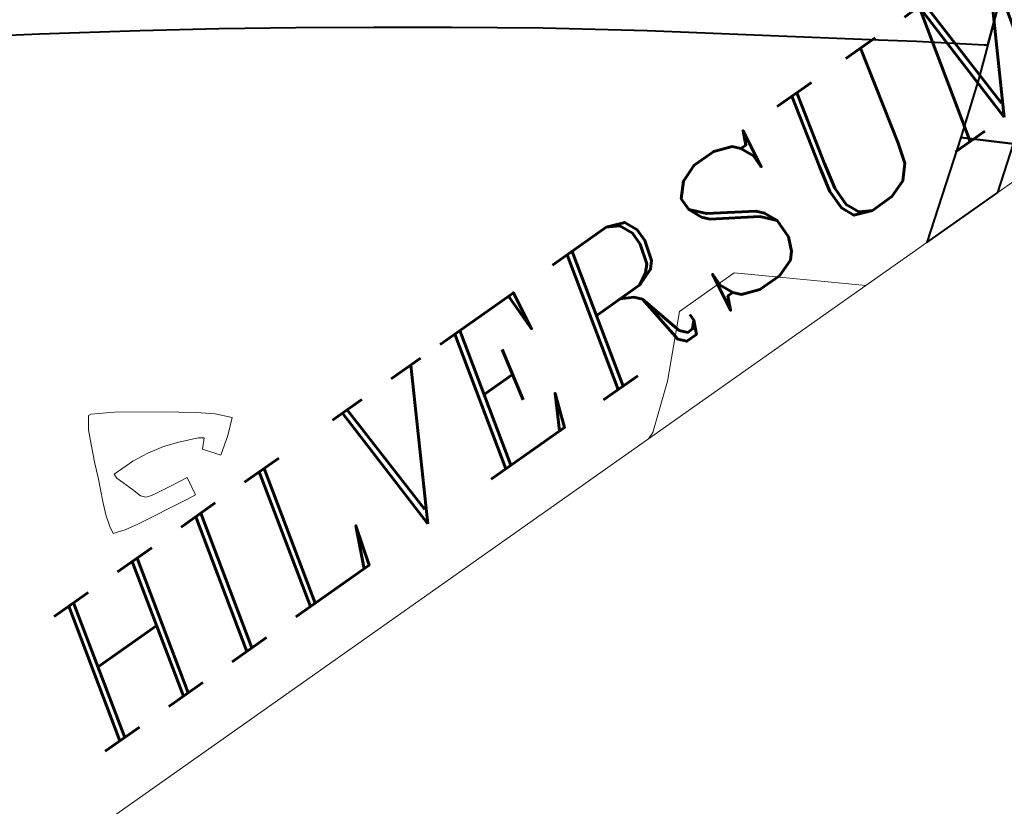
# Model space of a CAD drawing. Header units: metres. Extents: x 149090 to 149776, y 485756 to 486362.
# Tile 53 of 82: x 149625.09 to 149633.56, y 486280.95 to 486287.71. Entities that reach past the tile are written whole.
import ezdxf

# ---------------------------------------------------------------- set-up
doc = ezdxf.new("R2010")
doc.units = ezdxf.units.M
doc.header["$MEASUREMENT"] = 0
for name, color, linetype, lineweight in [('WVB-alg-onderhoek', 7, 'Continuous', 30), ('WVB-pen-brm-dik 018', 6, 'Continuous', 13), ('WVB-pen-dik 035', 1, 'Continuous', 40), ('WVB-raster-60%', 253, 'Continuous', 30), ('WVB-tekst-dik 035', 1, 'Continuous', 40)]:
    doc.layers.add(name, color=color, linetype=linetype, lineweight=lineweight)
doc.styles.add('1 200   cursief   0.18', font='ITALICS.shx', dxfattribs={"height": 0.36})

# ---------------------------------------------------------------- blocks, each defined once
blk = doc.blocks.new('INZET')
at = {"layer": 'WVB-pen-brm-dik 018'}
for p, q in [((-0.041687, -0.135479), (-0.042705, -0.134824)), ((-0.040244, -0.136429), (-0.041687, -0.135479)), ((-0.039109, -0.137187), (-0.040244, -0.136429)), ((-0.03802, -0.13793), (-0.039109, -0.137187)), ((-0.036925, -0.138699), (-0.03802, -0.13793)), ((-0.035829, -0.139466), (-0.036925, -0.138699)), ((-0.034551, -0.140388), (-0.035829, -0.139466)), ((-0.033112, -0.141452), (-0.034551, -0.140388)), ((-0.044922, -0.141532), (-0.044781, -0.141329)), ((-0.044781, -0.141329), (-0.044922, -0.141532)), ((-0.044781, -0.141329), (-0.044736, -0.141337)), ((-0.044736, -0.141337), (-0.044781, -0.141329)), ((-0.044736, -0.141337), (-0.044383, -0.141542)), ((-0.044383, -0.141542), (-0.044736, -0.141337)), ((-0.045033, -0.141762), (-0.044922, -0.141532)), ((-0.044922, -0.141532), (-0.045033, -0.141762)), ((-0.044383, -0.141542), (-0.043724, -0.142002)), ((-0.043724, -0.142002), (-0.044383, -0.141542)), ((-0.032659, -0.141804), (-0.033112, -0.141452)), ((-0.045172, -0.142067), (-0.045033, -0.141762)), ((-0.045033, -0.141762), (-0.045172, -0.142067)), ((-0.031313, -0.142834), (-0.032659, -0.141804)), ((-0.045265, -0.142298), (-0.045172, -0.142067)), ((-0.045172, -0.142067), (-0.045265, -0.142298)), ((-0.043724, -0.142002), (-0.043233, -0.142357)), ((-0.043233, -0.142357), (-0.043724, -0.142002)), ((-0.045432, -0.142683), (-0.045265, -0.142298)), ((-0.045265, -0.142298), (-0.045432, -0.142683)), ((-0.044611, -0.142414), (-0.045004, -0.142406)), ((-0.045004, -0.142406), (-0.045004, -0.14249)), ((-0.045004, -0.14249), (-0.045004, -0.142406)), ((-0.045004, -0.142406), (-0.044611, -0.142414)), ((-0.044324, -0.142446), (-0.044611, -0.142414)), ((-0.044611, -0.142414), (-0.044324, -0.142446)), ((-0.043233, -0.142357), (-0.042985, -0.142561)), ((-0.042985, -0.142561), (-0.043233, -0.142357)), ((-0.045004, -0.14249), (-0.044899, -0.142803)), ((-0.044899, -0.142803), (-0.045004, -0.14249)), ((-0.044037, -0.14251), (-0.044324, -0.142446)), ((-0.044324, -0.142446), (-0.044037, -0.14251)), ((-0.043777, -0.142598), (-0.044037, -0.14251)), ((-0.044037, -0.14251), (-0.043777, -0.142598)), ((-0.043463, -0.142732), (-0.043777, -0.142598)), ((-0.043777, -0.142598), (-0.043463, -0.142732)), ((-0.042985, -0.142561), (-0.042784, -0.142783)), ((-0.042784, -0.142783), (-0.042985, -0.142561)), ((-0.045522, -0.142899), (-0.045432, -0.142683)), ((-0.045432, -0.142683), (-0.045522, -0.142899)), ((-0.043377, -0.142791), (-0.043463, -0.142732)), ((-0.043463, -0.142732), (-0.043377, -0.142791)), ((-0.045582, -0.143104), (-0.045522, -0.142899)), ((-0.045522, -0.142899), (-0.045582, -0.143104)), ((-0.044899, -0.142803), (-0.044847, -0.142977)), ((-0.044847, -0.142977), (-0.044899, -0.142803)), ((-0.043513, -0.142935), (-0.043377, -0.142791)), ((-0.043377, -0.142791), (-0.043513, -0.142935)), ((-0.043317, -0.143198), (-0.043513, -0.142935)), ((-0.043513, -0.142935), (-0.043317, -0.143198)), ((-0.042784, -0.142783), (-0.043024, -0.142993)), ((-0.043024, -0.142993), (-0.042784, -0.142783)), ((-0.029953, -0.143878), (-0.031313, -0.142834)), ((-0.045607, -0.143234), (-0.045582, -0.143104)), ((-0.045582, -0.143104), (-0.045607, -0.143234)), ((-0.044847, -0.142977), (-0.044785, -0.143048)), ((-0.044785, -0.143048), (-0.044847, -0.142977)), ((-0.044785, -0.143048), (-0.044706, -0.143076)), ((-0.044706, -0.143076), (-0.044785, -0.143048)), ((-0.044706, -0.143076), (-0.044634, -0.143088)), ((-0.044634, -0.143088), (-0.044706, -0.143076)), ((-0.044634, -0.143088), (-0.044279, -0.143142)), ((-0.044279, -0.143142), (-0.044634, -0.143088)), ((-0.043024, -0.142993), (-0.043317, -0.143198)), ((-0.043317, -0.143198), (-0.043024, -0.142993)), ((-0.045399, -0.143302), (-0.045607, -0.143234)), ((-0.045607, -0.143234), (-0.045399, -0.143302)), ((-0.044279, -0.143142), (-0.044012, -0.143182)), ((-0.044012, -0.143182), (-0.044279, -0.143142)), ((-0.044012, -0.143182), (-0.044066, -0.143507)), ((-0.044066, -0.143507), (-0.044012, -0.143182)), ((-0.045167, -0.143346), (-0.045399, -0.143302)), ((-0.045399, -0.143302), (-0.045167, -0.143346)), ((-0.044233, -0.143485), (-0.045167, -0.143346)), ((-0.045167, -0.143346), (-0.044233, -0.143485)), ((-0.044066, -0.143507), (-0.044233, -0.143485)), ((-0.044233, -0.143485), (-0.044066, -0.143507)), ((-0.029433, -0.144275), (-0.029953, -0.143878)), ((-0.028518, -0.144996), (-0.029433, -0.144275)), ((-0.028928, -0.145418), (-0.028468, -0.145035)), ((-0.028468, -0.145035), (-0.028518, -0.144996)), ((-0.029764, -0.146067), (-0.028928, -0.145418)), ((-0.036302, -0.146589), (-0.035441, -0.145727)), ((-0.035441, -0.145727), (-0.036302, -0.146589)), ((-0.035441, -0.145727), (-0.034292, -0.145727)), ((-0.034292, -0.145727), (-0.035441, -0.145727)), ((-0.034292, -0.145727), (-0.032564, -0.147208)), ((-0.032564, -0.147208), (-0.034292, -0.145727)), ((-0.031281, -0.147208), (-0.029764, -0.146067)), ((-0.03702, -0.147163), (-0.036302, -0.146589)), ((-0.036302, -0.146589), (-0.03702, -0.147163)), ((-0.029088, -0.146681), (-0.029788, -0.147208)), ((-0.03714, -0.147208), (-0.03702, -0.147163)), ((-0.03702, -0.147163), (-0.03714, -0.147208)), ((-0.050087, -0.147208), (-0.03714, -0.147208)), ((-0.03714, -0.147208), (-0.032564, -0.147208)), ((-0.032564, -0.147208), (-0.031281, -0.147208)), ((-0.029788, -0.147208), (-0.028507, -0.147208))]:
    blk.add_line(p, q, dxfattribs=at)
at = {"layer": 'WVB-pen-dik 035', "flags": 128}
for points in [[(-0.027148, -0.143935), (-0.027919, -0.144578), (-0.027967, -0.144618), (-0.028468, -0.145035), (-0.028928, -0.145418), (-0.029764, -0.146067), (-0.029088, -0.146681)], [(-0.046502, -0.132485), (-0.045352, -0.133182), (-0.043946, -0.134053), (-0.042705, -0.134824), (-0.041687, -0.135479), (-0.040244, -0.136429), (-0.039109, -0.137187), (-0.03802, -0.13793), (-0.036925, -0.138699), (-0.035829, -0.139466), (-0.034551, -0.140388), (-0.033112, -0.141452), (-0.032659, -0.141804), (-0.031313, -0.142834), (-0.029953, -0.143878), (-0.029433, -0.144275), (-0.028518, -0.144996), (-0.028468, -0.145035)], [(-0.028468, -0.145035), (-0.027967, -0.144618), (-0.027919, -0.144578)], [(-0.029764, -0.146067), (-0.031281, -0.147208)], [(-0.029088, -0.146681), (-0.029764, -0.146067)], [(-0.029788, -0.147208), (-0.029088, -0.146681)], [(-0.031281, -0.147208), (-0.029788, -0.147208)]]:
    blk.add_lwpolyline(points, dxfattribs=at)
at = {"layer": 'WVB-tekst-dik 035', "style": '1 200   cursief   0.18'}
blk.add_text('HILVERSUM', height=0.0024, dxfattribs=at).set_placement((-0.047878, -0.146216))

msp = doc.modelspace()

# ---------------------------------------------------------------- linework, layer by layer
at = {"layer": 'WVB-alg-onderhoek', "lineweight": 40, "ltscale": 500}
msp.add_3dface([(149266.0511, 485765.9943), (149768.6553, 486120.415), (149603.259, 486354.9637), (149100.6548, 486000.543)], dxfattribs=at)

# ---------------------------------------------------------------- block references
at = {"layer": 'WVB-raster-60%', "xscale": 500.0000000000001, "yscale": 500.0000000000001, "zscale": 500.0000000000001, "rotation": 35.19028839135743}
msp.add_blockref('INZET', (149603.259, 486354.9637), dxfattribs=at)

doc.saveas('drawing.dxf')
